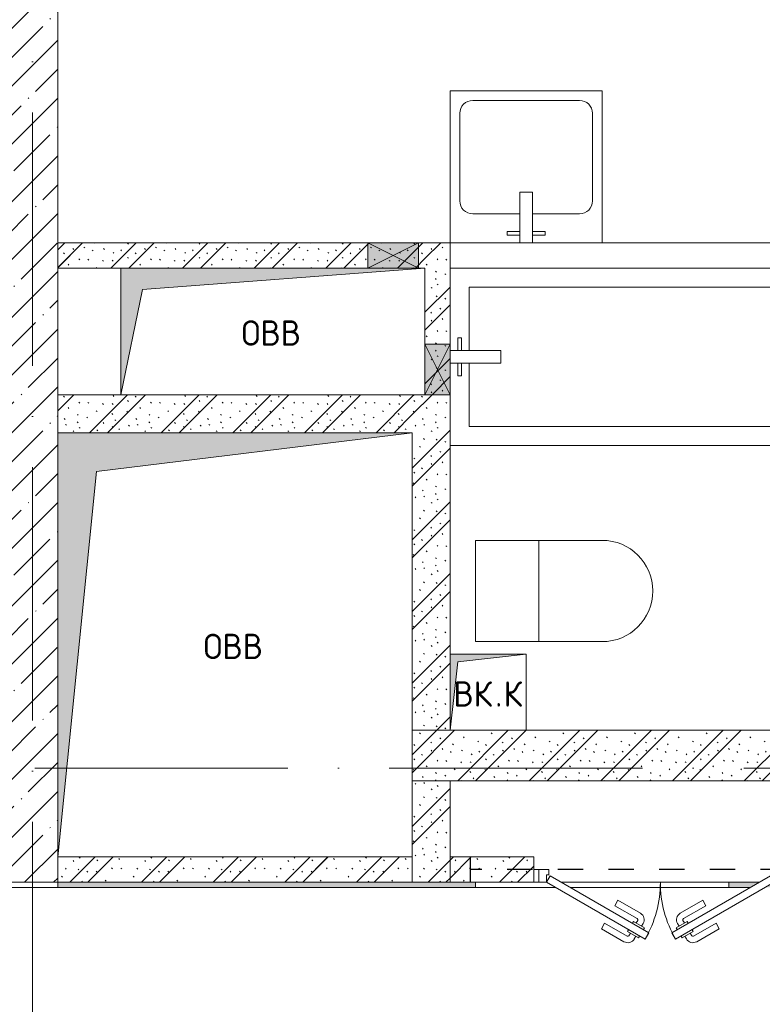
# Model space of a CAD drawing. Header units: millimetres. Extents: x 85617 to 161165, y 53267 to 102987.
# Tile 16 of 47: x 100501 to 103434, y 87949 to 91837. Entities that reach past the tile are written whole.
import ezdxf

# ---------------------------------------------------------------- set-up
doc = ezdxf.new("R2010")
doc.units = ezdxf.units.MM
doc.linetypes.add('3_ Штрих_ 1 х 1 мм', pattern=[200, 100, -100])
doc.linetypes.add('4_ Штрихпунктир_ 10 х 2 мм', pattern=[1400, 1000, -200, 0, -200])
for name, color, linetype, lineweight in [('A-____-NOTE-TEXT', 5, 'Continuous', 5), ('A-DETL-GENF-OTLN', 7, 'Continuous', 9), ('A-DOOR-____-MCUT', 7, 'Continuous', 18), ('A-DOOR-____-OTLN', 7, 'Continuous', 9), ('A-DOOR-FRAM-MCUT', 7, 'Continuous', 18), ('A-GLAZ-____-MCUT', 7, 'Continuous', 9), ('A-GLAZ-____-OTLN', 7, 'Continuous', 9), ('A-WALL-____-MCUT', 7, 'Continuous', 9), ('A-WALL-____-OTLN', 7, 'Continuous', 9), ('A-WALL-____-PATT', 7, 'Continuous', 9), ('I-WALL-____-MCUT', 7, 'Continuous', 9), ('I-WALL-____-OTLN', 7, 'Continuous', 9), ('M-EQPM-____-OTLN', 7, 'Continuous', 9), ('P-SANR-FIXT-OTLN', 7, 'Continuous', 9), ('S-BEAM-____-OTLN', 7, 'Continuous', 9), ('S-GRID-____-OTLN', 7, 'Continuous', 9)]:
    doc.layers.add(name, color=color, linetype=linetype, lineweight=lineweight)
doc.styles.add('GOST Common', font='GOST_Common.ttf', dxfattribs={"height": 100})
pattern_1 = [(135, (150.28, 188.64), (-282.8427, 3e-14), [5, -395]), (135, (174.9, 237.36), (-282.8427, 3e-14), [5, -395]), (135, (211.96, 236.53), (-282.8427, 3e-14), [5, -395]), (135, (114.96, 223.96), (-282.8427, 3e-14), [5, -395]), (135, (77.54, 223.96), (-282.8427, 3e-14), [5, -395]), (135, (57.44, 184.52), (-282.8427, 3e-14), [5, -395]), (135, (66.21, 142.9), (-282.8427, 3e-14), [5, -395]), (135, (107.33, 161), (-282.8427, 3e-14), [5, -395]), (135, (99.08, 130.94), (-282.8427, 3e-14), [5, -395]), (135, (22.6, 136.46), (-282.8427, 3e-14), [5, -395]), (135, (21.16, 168.08), (-282.8427, 3e-14), [5, -395]), (135, (46.13, 96.12), (-282.8427, 3e-14), [5, -395]), (135, (3.54, 74.6), (-282.8427, 3e-14), [5, -395]), (135, (40.3, 47.56), (-282.8427, 3e-14), [5, -395]), (135, (39.77, 18.47), (-282.8427, 3e-14), [5, -395]), (135, (76.94, 37.28), (-282.8427, 3e-14), [5, -395]), (135, (114.18, 62.4), (-282.8427, 3e-14), [5, -395]), (135, (139.87, 90.2), (-282.8427, 3e-14), [5, -395]), (135, (141.44, 15.82), (-282.8427, 3e-14), [5, -395]), (135, (188.69, 26.73), (-282.8427, 3e-14), [5, -395]), (135, (176.14, 51.36), (-282.8427, 3e-14), [5, -395]), (135, (177.03, 0), (-282.8427, 3e-14), [5, -395]), (135, (276.61, 8.22), (-282.8427, 3e-14), [5, -395]), (135, (271.19, 31.72), (-282.8427, 3e-14), [5, -395]), (135, (268.29, 119.65), (-282.8427, 3e-14), [5, -395]), (135, (237.92, 101.95), (-282.8427, 3e-14), [5, -395]), (135, (237.92, 158.27), (-282.8427, 3e-14), [5, -395]), (135, (260.4, 204.35), (-282.8427, 3e-14), [5, -395]), (135, (275.54, 235.4), (-282.8427, 3e-14), [5, -395]), (135, (117.62, 268.96), (-282.8427, 3e-14), [5, -395]), (135, (203.62, 273.83), (-282.8427, 3e-14), [5, -395]), (135, (47.24, 279.3), (-282.8427, 3e-14), [5, -395]), (135, (23.2, 266.16), (-282.8427, 3e-14), [5, -395]), (135, (42.78, 232.52), (-282.8427, 3e-14), [5, -395]), (135, (177.76, 90.57), (-282.8427, 3e-14), [5, -395]), (135, (181.12, 121.8), (-282.8427, 3e-14), [5, -395]), (135, (206.73, 172.06), (-282.8427, 3e-14), [5, -395]), (135, (143.14, 136.62), (-282.8427, 3e-14), [5, -395]), (135, (211.51, 131.86), (-282.8427, 3e-14), [5, -395]), (135, (81.47, 95.1), (-282.8427, 3e-14), [5, -395]), (135, (235.13, 60.46), (-282.8427, 3e-14), [5, -395]), (135, (242.24, 4.89), (-282.8427, 3e-14), [5, -395]), (45, (0, 106.07), (-282.8427, 0), []), (45, (106.07, 0), (-282.8427, 0), []), (45, (176.78, 0), (-282.8427, 0), []), (45, (0, 176.78), (-282.8427, 0), [])]
pattern_2 = [(0, (0, 0), (203.2, 50.8), [3.353, -149.047, 3.353, -149.047, -812.8]), (0, (0, 0), (203.2, 50.8), [-304.8, 3.353, -301.447, 3.353, -149.047, -355.6]), (0, (0, 0), (203.2, 50.8), [-762, 3.353, -98.247, 3.353, -250.647]), (120, (76.2, 25.4), (-145.59409, 150.576362), [3.353, -149.047, 3.353, -149.047, -812.8]), (120, (76.2, 25.4), (-145.59409, 150.576362), [-304.8, 3.353, -301.447, 3.353, -149.047, -355.6]), (120, (76.2, 25.4), (-145.59409, 150.576362), [-762, 3.353, -98.247, 3.353, -250.647]), (240, (101.6, 127), (-57.60591, -201.376362), [3.353, -149.047, 3.353, -149.047, -812.8]), (240, (101.6, 127), (-57.60591, -201.376362), [-304.8, 3.353, -301.447, 3.353, -149.047, -355.6]), (240, (101.6, 127), (-57.60591, -201.376362), [-762, 3.353, -98.247, 3.353, -250.647])]

# ---------------------------------------------------------------- blocks, each defined once
blk = doc.blocks.new('АР_Канал вертикальный прямоугольный - ВК_К-7411578-ВКК_25_К3_З_ЭОМ_воронка парапетная_')
at = {"layer": 'A-DETL-GENF-OTLN', "lineweight": 5, "true_color": 0xf4f4f4}
blk.add_hatch(color=7, dxfattribs=at).paths.add_polyline_path([(-150, -150), (-120, 120), (150, 150), (-150, 150)])
at = {"layer": 'A-DETL-GENF-OTLN', "color": 254, "lineweight": 13, "true_color": 0xcccccc}
for p, q in [((150, 150), (-150, 150)), ((-150, 150), (-150, -150)), ((150, 150), (-150, 150)), ((-150, 150), (-150, -150)), ((-150, -150), (-120, 120)), ((-150, -150), (-120, 120)), ((-120, 120), (150, 150)), ((-120, 120), (150, 150)), ((150, -150), (150, 150)), ((-150, -150), (150, -150))]:
    blk.add_line(p, q, dxfattribs=at)
at = {"layer": 'M-EQPM-____-OTLN', "color": 254, "lineweight": 5, "true_color": 0xcccccc}
for p, q in [((-150, -150), (-150, 150)), ((-150, 150), (150, 150)), ((150, 150), (150, -150)), ((150, -150), (-150, -150))]:
    blk.add_line(p, q, dxfattribs=at)
blk = doc.blocks.new('АР_Канал вертикальный прямоугольный - ОВВ-7411182-ВКК_25_К3_З_ЭОМ_воронка парапетная_')
at = {"layer": 'A-DETL-GENF-OTLN', "lineweight": 5, "true_color": 0xf4f4f4}
blk.add_hatch(color=7, dxfattribs=at).paths.add_polyline_path([(-700, -837.5), (-546.25, 683.75), (700, 837.5), (-700, 837.5), (-700, -492)])
at = {"layer": 'A-DETL-GENF-OTLN', "color": 254, "lineweight": 13, "true_color": 0xcccccc}
for p, q in [((700, 837.5), (-700, 837.5)), ((-700, 837.5), (-700, -837.5)), ((700, 837.5), (-700, 837.5)), ((-700, 837.5), (-700, -837.5)), ((-546.25, 683.75), (700, 837.5)), ((-546.25, 683.75), (700, 837.5)), ((700, -837.5), (700, 837.5)), ((-700, -837.5), (-546.25, 683.75)), ((-700, -837.5), (-546.25, 683.75)), ((-700, -837.5), (700, -837.5))]:
    blk.add_line(p, q, dxfattribs=at)
at = {"layer": 'M-EQPM-____-OTLN', "color": 254, "lineweight": 5, "true_color": 0xcccccc}
for p, q in [((-700, -837.5), (-700, 837.5)), ((-700, 837.5), (700, 837.5)), ((700, 837.5), (700, -837.5)), ((700, -837.5), (-700, -837.5))]:
    blk.add_line(p, q, dxfattribs=at)
blk = doc.blocks.new('A-PLU-toilet-2-2D - L600xW600xH900-V9-ВКК_25_К3_З_ЭОМ_воронка парапетная_')
at = {"layer": 'P-SANR-FIXT-OTLN', "color": 254, "lineweight": 5, "true_color": 0xcccccc}
for p, q in [((250, 0), (-250, 0)), ((-250, 0), (-250, -400)), ((-250, 0), (-250, -400)), ((250, 0), (-250, 0)), ((0, 0), (0, -400)), ((-250, -400), (250, -400)), ((-250, -400), (250, -400))]:
    blk.add_line(p, q, dxfattribs=at)
blk.add_arc((250, -200), 200, 270, 90, dxfattribs=at)
blk.add_arc((250, -200), 200, 270, 90, dxfattribs=at)
blk = doc.blocks.new('A-PLU-Bath-2-2D - 700x1800-V16-ВКК_25_К3_З_ЭОМ_воронка парапетная_')
at = {"layer": 'P-SANR-FIXT-OTLN', "color": 254, "lineweight": 5, "true_color": 0xcccccc}
for p, q in [((900, -350), (900, 350)), ((900, 350), (900, -350)), ((-825, 25), (-825, 275)), ((-825, 275), (825, 275)), ((825, 275), (825, -275)), ((-870, 75), (-855, 75)), ((-870, 25), (-870, 75)), ((-855, 75), (-855, 25)), ((-900, 25), (-700, 25)), ((-700, 25), (-700, -25)), ((-700, -25), (-900, -25)), ((-870, -25), (-870, -75)), ((-855, -75), (-855, -25)), ((-825, -275), (-825, -25)), ((-870, -75), (-855, -75)), ((825, -275), (-825, -275)), ((-900, -350), (900, -350)), ((900, -350), (-900, -350))]:
    blk.add_line(p, q, dxfattribs=at)
blk = doc.blocks.new('A-PLU-Sink-2D - 600 x 600mm-997039-ВКК_25_К3_З_ЭОМ_воронка парапетная_')
at = {"layer": 'P-SANR-FIXT-OTLN', "color": 254, "lineweight": 5, "true_color": 0xcccccc}
for p, q in [((-284.3, 302.3), (-284.3, -297.7)), ((-284.3, -297.7), (-284.3, 302.3)), ((-59.3, 272.3), (-59.3, 257.3)), ((-9.3, 272.3), (-59.3, 272.3)), ((-9.3, 102.3), (-9.3, 302.3)), ((40.7, 302.3), (40.7, 102.3)), ((40.7, 272.3), (90.7, 272.3)), ((90.7, 272.3), (90.7, 257.3)), ((315.7, -297.7), (315.7, 302.3)), ((315.7, 302.3), (315.7, -297.7)), ((-59.3, 257.3), (-9.3, 257.3)), ((90.7, 257.3), (40.7, 257.3)), ((-9.3, 188), (-195.4, 188)), ((226.8, 188), (40.7, 188)), ((-246.2, 137.2), (-246.2, -208.8)), ((277.6, -208.8), (277.6, 137.2)), ((40.7, 102.3), (-9.3, 102.3)), ((-195.4, -259.6), (226.8, -259.6)), ((-284.3, -297.7), (315.7, -297.7)), ((315.7, -297.7), (-284.3, -297.7))]:
    blk.add_line(p, q, dxfattribs=at)
for centre, start, end in [((-195.4, 137.2), 90, 180), ((226.8, 137.2), 360, 90), ((-195.4, -208.8), 180, 270), ((226.8, -208.8), 270, 0)]:
    blk.add_arc(centre, 50.8, start, end, dxfattribs=at)
blk = doc.blocks.new('АР_Канал вертикальный прямоугольный - ОВВ-3420116-ВКК_25_К3_З_ЭОМ_воронка парапетная_')
at = {"layer": 'A-DETL-GENF-OTLN', "lineweight": 5, "true_color": 0xf4f4f4}
blk.add_hatch(color=7, dxfattribs=at).paths.add_polyline_path([(-600, -250), (-515, 165), (600, 250), (-600, 250)])
at = {"layer": 'A-DETL-GENF-OTLN', "color": 254, "lineweight": 13, "true_color": 0xcccccc}
for p, q in [((600, 250), (-600, 250)), ((-600, 250), (-600, -250)), ((600, 250), (-600, 250)), ((-600, 250), (-600, -250)), ((-515, 165), (600, 250)), ((-515, 165), (600, 250)), ((600, -250), (600, 250)), ((-600, -250), (-515, 165)), ((-600, -250), (-515, 165)), ((-600, -250), (600, -250))]:
    blk.add_line(p, q, dxfattribs=at)
at = {"layer": 'M-EQPM-____-OTLN', "color": 254, "lineweight": 5, "true_color": 0xcccccc}
for p, q in [((-600, -250), (-600, 250)), ((-600, 250), (600, 250)), ((600, 250), (600, -250)), ((600, -250), (-600, -250))]:
    blk.add_line(p, q, dxfattribs=at)
blk = doc.blocks.new('АР_Отверстие прямоугольное - ОВВ-4523453-ВКК_25_К3_З_ЭОМ_воронка парапетная_')
at = {"layer": 'A-DETL-GENF-OTLN', "lineweight": 5, "true_color": 0xf9f9f9}
blk.add_hatch(color=7, dxfattribs=at).paths.add_polyline_path([(225, -50), (225, 50), (25, 50), (25, -50)])
at = {"layer": 'A-DETL-GENF-OTLN', "color": 254, "lineweight": 5, "true_color": 0xcccccc}
for p, q in [((225, 50), (25, -50)), ((25, 50), (225, -50))]:
    blk.add_line(p, q, dxfattribs=at)
at = {"layer": 'A-DETL-GENF-OTLN', "color": 254, "lineweight": 13, "true_color": 0xcccccc}
for p, q in [((225, 50), (25, 50)), ((25, 50), (25, -50)), ((225, -50), (225, 50))]:
    blk.add_line(p, q, dxfattribs=at)
at = {"layer": 'A-GLAZ-____-MCUT', "color": 254, "lineweight": 5, "true_color": 0xcccccc}
for p, q in [((25, 50), (25, -50)), ((225, 50), (225, -50))]:
    blk.add_line(p, q, dxfattribs=at)
blk = doc.blocks.new('АР_Отверстие прямоугольное - ОВВ-4526941-ВКК_25_К3_З_ЭОМ_воронка парапетная_')
at = {"layer": 'A-DETL-GENF-OTLN', "lineweight": 5, "true_color": 0xf9f9f9}
blk.add_hatch(color=7, dxfattribs=at).paths.add_polyline_path([(225, -50), (225, 50), (25, 50), (25, -50)])
at = {"layer": 'A-DETL-GENF-OTLN', "color": 254, "lineweight": 5, "true_color": 0xcccccc}
for p, q in [((225, 50), (25, -50)), ((25, 50), (225, -50))]:
    blk.add_line(p, q, dxfattribs=at)
at = {"layer": 'A-DETL-GENF-OTLN', "color": 254, "lineweight": 13, "true_color": 0xcccccc}
for p, q in [((225, 50), (25, 50)), ((25, 50), (25, -50)), ((225, -50), (225, 50))]:
    blk.add_line(p, q, dxfattribs=at)
at = {"layer": 'A-GLAZ-____-MCUT', "color": 254, "lineweight": 5, "true_color": 0xcccccc}
for p, q in [((25, 50), (25, -50)), ((225, 50), (225, -50))]:
    blk.add_line(p, q, dxfattribs=at)
blk = doc.blocks.new('АР_НОВДверь двупольная - 1000х2100h_450__ЭОМ_ СС_ О-5005916-ВКК_25_К3_З_ЭОМ_воронка парапетная_')
at = {"layer": 'A-DOOR-____-MCUT', "color": 254, "lineweight": 13, "true_color": 0xcccccc}
for p, q in [((-450, 50), (-60.3, 275)), ((-60.3, 275), (-45.3, 249)), ((60.3, 275), (45.3, 249)), ((450, 50), (60.3, 275)), ((-45.3, 249), (-435, 24)), ((45.3, 249), (435, 24)), ((-435, 24), (-450, 50)), ((435, 24), (450, 50))]:
    blk.add_line(p, q, dxfattribs=at)
at = {"layer": 'A-DOOR-____-OTLN', "color": 254, "lineweight": 5, "true_color": 0xcccccc}
for p, q in [((-232.5, 233.3), (-143.7, 284.6)), ((-96.8, 263.2), (-102.8, 273.6)), ((96.8, 263.2), (102.8, 273.6)), ((232.5, 233.3), (143.7, 284.6)), ((-220, 211.7), (-232.5, 233.3)), ((-220, 211.7), (-131.2, 262.9)), ((-85.9, 269.4), (-129.2, 244.4)), ((-129.2, 244.4), (-125.2, 237.5)), ((-118.4, 250.7), (-124.4, 261.1)), ((-81.9, 262.5), (-85.9, 269.4)), ((-66.9, 236.5), (-62.9, 229.6)), ((66.9, 236.5), (62.9, 229.6)), ((81.9, 262.5), (85.9, 269.4)), ((85.9, 269.4), (129.2, 244.4)), ((118.4, 250.7), (124.4, 261.1)), ((129.2, 244.4), (125.2, 237.5)), ((220, 211.7), (131.2, 262.9)), ((220, 211.7), (232.5, 233.3)), ((-106.2, 204.6), (-110.2, 211.5)), ((-62.9, 229.6), (-106.2, 204.6)), ((-95.4, 210.8), (-89.4, 200.4)), ((-73.8, 223.3), (-67.8, 212.9)), ((62.9, 229.6), (106.2, 204.6)), ((73.8, 223.3), (67.8, 212.9)), ((95.4, 210.8), (89.4, 200.4)), ((106.2, 204.6), (110.2, 211.5)), ((-180, 142.4), (-91.2, 193.6)), ((-167.5, 120.7), (-78.7, 172)), ((167.5, 120.7), (78.7, 172)), ((180, 142.4), (91.2, 193.6)), ((-180, 142.4), (-167.5, 120.7)), ((180, 142.4), (167.5, 120.7))]:
    blk.add_line(p, q, dxfattribs=at)
for centre, radius, start, end in [((-128.7, 258.6), 30, 30, 120), ((-450, 50), 450, 0, 30), ((450, 50), 450, 150, 180), ((128.7, 258.6), 30, 60, 150), ((-128.7, 258.6), 4.99, 30, 120), ((128.7, 258.6), 4.99, 60, 150), ((-93.7, 197.9), 4.99, 300, 30), ((-93.7, 197.9), 30, 300, 30), ((93.7, 197.9), 30, 150, 240), ((93.7, 197.9), 4.99, 150, 240)]:
    blk.add_arc(centre, radius, start, end, dxfattribs=at)
at = {"layer": 'A-DOOR-FRAM-MCUT', "color": 254, "lineweight": 13, "true_color": 0xcccccc}
for p, q in [((-480, 50), (-500, 50)), ((-480, 50), (-450, 50)), ((-480, 0), (-480, 50)), ((-450, 50), (-450, 20)), ((480, 50), (450, 50)), ((450, 50), (450, 20)), ((480, 0), (480, 50)), ((480, 50), (500, 50)), ((-480, 0), (-500, 0)), ((-440, 0), (-480, 0)), ((-450, 20), (-440, 20)), ((-440, 20), (-440, 0)), ((450, 20), (440, 20)), ((440, 20), (440, 0)), ((440, 0), (480, 0)), ((480, 0), (500, 0))]:
    blk.add_line(p, q, dxfattribs=at)
blk = doc.blocks.new('АР_Перемычка - 100_Уx1_75x5__1795-250-5569529-ВКК_25_К3_З_ЭОМ_воронка парапетная_')
at = {"layer": 'A-DETL-GENF-OTLN', "color": 254, "linetype": '3_ Штрих_ 1 х 1 мм', "lineweight": 25, "true_color": 0xdcdcdc}
for p, q in [((-2295, 50), (-2295, -50)), ((750, 50), (750, -50)), ((-2295, 0), (750, 0))]:
    blk.add_line(p, q, dxfattribs=at)
blk = doc.blocks.new('240311_Наметкина 10_РД_АР_К3_R21_rvt-1-ВКК_25_К3_З_ЭОМ_воронка парапетная_')
at = {"layer": 'A-WALL-____-PATT', "lineweight": 5, "true_color": 0xcccccc}
h = blk.add_hatch(dxfattribs=at)
h.set_pattern_fill('FP_1', color=254, style=0, pattern_type=2)
h.set_pattern_definition([(45, (0, 0), (-114.04925, 114.04925), []), (45, (114.05, 0), (-114.04925, 114.04925), [201.613, -40.323, 3.353, -36.97])])
h.paths.add_polyline_path([(97120, 90600), (97120, 99400), (96920, 99400), (96920, 90600)])
h = blk.add_hatch(dxfattribs=at)
h.set_pattern_fill('FP_4', color=254, style=0, pattern_type=2)
h.set_pattern_definition(pattern_1)
h.paths.add_polyline_path([(98345, 93025), (98570, 93025), (98570, 93125), (97120, 93125), (97120, 93025), (97578.3, 93025)])
h = blk.add_hatch(dxfattribs=at)
h.set_pattern_fill('FP_4', color=254, style=0, pattern_type=2)
h.set_pattern_definition(pattern_1)
h.paths.add_polyline_path([(98570, 92525), (98670, 92525), (98670, 93125), (98570, 93125), (98570, 92725)])
h = blk.add_hatch(dxfattribs=at)
h.set_pattern_fill('FP_4', color=254, style=0, pattern_type=2)
h.set_pattern_definition(pattern_1)
h.paths.add_polyline_path([(98520, 92375), (98520, 92525), (97120, 92525), (97120, 92375), (97578.3, 92375)])
h = blk.add_hatch(dxfattribs=at)
h.set_pattern_fill('FP_4', color=254, style=0, pattern_type=2)
h.set_pattern_definition(pattern_1)
h.paths.add_polyline_path([(98520, 91200), (98670, 91200), (98670, 92525), (98520, 92525), (98520, 91470)])
h = blk.add_hatch(dxfattribs=at)
h.set_pattern_fill('FP_4', color=254, style=0, pattern_type=2)
h.set_pattern_definition(pattern_1)
h.paths.add_polyline_path([(101720, 91000), (101920, 91000), (101920, 91200), (98520, 91200), (98520, 91000), (101620, 91000)])
h = blk.add_hatch(dxfattribs=at)
h.set_pattern_fill('FP_4', color=254, style=0, pattern_type=2)
h.set_pattern_definition(pattern_1)
h.paths.add_polyline_path([(98520, 90600), (98670, 90600), (98670, 91000), (98520, 91000), (98520, 90700)])
h = blk.add_hatch(dxfattribs=at)
h.set_pattern_fill('FP_4', color=254, style=0, pattern_type=2)
h.set_pattern_definition(pattern_1)
h.paths.add_polyline_path([(98520, 90600), (98520, 90700), (97120, 90700), (97120, 90600), (97578.3, 90600)])
h = blk.add_hatch(dxfattribs=at)
h.set_pattern_fill('FP_4', color=254, style=0, pattern_type=2)
h.set_pattern_definition(pattern_1)
h.paths.add_polyline_path([(101720, 90600), (101720, 90700), (100900, 90700), (100900, 90600)])
h.paths.add_polyline_path([(100400, 90600), (100400, 90700), (100000, 90700), (100000, 90600), (100393.8, 90600)])
h.paths.add_polyline_path([(98670, 90600), (99000, 90600), (99000, 90700), (98670, 90700)])
at = {"layer": 'A-WALL-____-MCUT', "color": 254, "lineweight": 5, "true_color": 0xcccccc}
for p, q in [((97120, 92375), (97120, 99400)), ((97120, 90600), (97120, 90700)), ((96920, 90600), (97120, 90600))]:
    blk.add_line(p, q, dxfattribs=at)
at = {"layer": 'I-WALL-____-MCUT', "color": 254, "lineweight": 5, "true_color": 0xcccccc}
for p, q in [((98345, 93125), (97120, 93125)), ((97120, 93125), (97120, 93025)), ((98545, 93125), (98345, 93125)), ((98570, 93125), (98545, 93125)), ((98670, 93125), (98570, 93125)), ((98670, 92725), (98670, 93125)), ((97120, 93025), (97370, 93025)), ((98670, 92525), (98670, 92725)), ((97370, 92525), (97120, 92525)), ((97120, 92525), (97120, 92375)), ((98670, 92525), (98570, 92525)), ((98570, 92525), (98670, 92525)), ((98670, 91500), (98670, 92525)), ((98670, 91200), (98520, 91200)), ((98520, 91200), (98670, 91200)), ((101920, 91200), (98970, 91200)), ((98520, 91000), (100220, 91000)), ((98670, 91000), (98520, 91000)), ((98670, 90600), (98670, 91000)), ((97120, 90700), (97120, 90600)), ((98520, 90600), (98520, 90700)), ((98520, 90700), (98520, 90600)), ((99000, 90700), (98670, 90700)), ((98670, 90700), (98670, 90600)), ((99000, 90600), (99000, 90700)), ((97120, 90600), (98520, 90600)), ((98520, 90600), (98670, 90600)), ((98670, 90600), (99000, 90600))]:
    blk.add_line(p, q, dxfattribs=at)
at = {"layer": 'I-WALL-____-OTLN', "color": 254, "lineweight": 5, "true_color": 0xcccccc}
for p, q in [((98670, 93125), (100720, 93125)), ((100720, 93025), (98670, 93025))]:
    blk.add_line(p, q, dxfattribs=at)
at = {"layer": 'S-GRID-____-OTLN', "color": 254, "linetype": '4_ Штрихпунктир_ 10 х 2 мм', "lineweight": 5, "true_color": 0xdadada}
for p, q in [((97020, 56236.1), (97020, 104355.7)), ((156833.7, 91050), (82885.6, 91050))]:
    blk.add_line(p, q, dxfattribs=at)
at = {"layer": 'A-DOOR-____-OTLN', "color": 254, "lineweight": 5, "true_color": 0xcccccc, "rotation": 180}
blk.add_blockref('АР_НОВДверь двупольная - 1000х2100h_450__ЭОМ_ СС_ О-5005916-ВКК_25_К3_З_ЭОМ_воронка парапетная_', (99500, 90650), dxfattribs=at)
at = {"layer": 'A-GLAZ-____-OTLN', "color": 254, "lineweight": 5, "true_color": 0xcccccc}
blk.add_blockref('АР_Отверстие прямоугольное - ОВВ-4523453-ВКК_25_К3_З_ЭОМ_воронка парапетная_', (98320, 93075), dxfattribs=at)
at = {"layer": 'A-GLAZ-____-OTLN', "color": 254, "lineweight": 5, "true_color": 0xcccccc, "rotation": 269.9999999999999}
blk.add_blockref('АР_Отверстие прямоугольное - ОВВ-4526941-ВКК_25_К3_З_ЭОМ_воронка парапетная_', (98620, 92750), dxfattribs=at)
at = {"layer": 'M-EQPM-____-OTLN', "color": 254, "lineweight": 5, "true_color": 0xcccccc}
for name, p in [('АР_Канал вертикальный прямоугольный - ОВВ-3420116-ВКК_25_К3_З_ЭОМ_воронка парапетная_', (97970, 92775)), ('АР_Канал вертикальный прямоугольный - ОВВ-7411182-ВКК_25_К3_З_ЭОМ_воронка парапетная_', (97820, 91537.5)), ('АР_Канал вертикальный прямоугольный - ВК_К-7411578-ВКК_25_К3_З_ЭОМ_воронка парапетная_', (98820, 91350))]:
    blk.add_blockref(name, p, dxfattribs=at)
at = {"layer": 'P-SANR-FIXT-OTLN', "color": 254, "lineweight": 5, "true_color": 0xcccccc, "rotation": 180}
blk.add_blockref('A-PLU-Sink-2D - 600 x 600mm-997039-ВКК_25_К3_З_ЭОМ_воронка парапетная_', (98985.7, 93427.3), dxfattribs=at)
at = {"layer": 'P-SANR-FIXT-OTLN', "color": 254, "lineweight": 5, "true_color": 0xcccccc}
for name, p in [('A-PLU-Bath-2-2D - 700x1800-V16-ВКК_25_К3_З_ЭОМ_воронка парапетная_', (99570, 92675)), ('A-PLU-toilet-2-2D - L600xW600xH900-V9-ВКК_25_К3_З_ЭОМ_воронка парапетная_', (99020, 91950))]:
    blk.add_blockref(name, p, dxfattribs=at)
at = {"layer": 'S-BEAM-____-OTLN', "color": 254, "lineweight": 5, "true_color": 0xcccccc, "rotation": 180}
blk.add_blockref('АР_Перемычка - 100_Уx1_75x5__1795-250-5569529-ВКК_25_К3_З_ЭОМ_воронка парапетная_', (99500, 90650), dxfattribs=at)
at = {"layer": 'A-____-NOTE-TEXT', "color": 254, "lineweight": 5, "true_color": 0xcccccc, "char_height": 100, "attachment_point": 1, "style": 'GOST Common'}
for s, insert, width in [('ОВВ', (97845.9, 92818.6), 304.641), ('ОВВ', (97695.9, 91581.1), 304.641), ('ВК', (98682.4, 91393.6), 200.422), ('\\fGOST Common|b0|i0|c204|p34|;К', (98880.8, 91393.6), 96.202), ('\\fGOST Common|b0|i0|c204|p34|;.', (98847.8, 91393.6), 40.084)]:
    blk.add_mtext(s, dxfattribs=dict(at, insert=insert, width=width))
blk = doc.blocks.new('Наметкина 10_РД_АР_К3_Отделка_R21_rvt-1-ВКК_25_К3_З_ЭОМ_воронка парапетная_')
at = {"layer": 'A-WALL-____-PATT', "lineweight": 5, "true_color": 0xaaaaaa}
h = blk.add_hatch(dxfattribs=at)
h.set_pattern_fill('FP_7', color=253, style=0, pattern_type=2)
h.set_pattern_definition(pattern_2)
h.paths.add_polyline_path([(97120, 90580), (97120, 90600), (96920, 90600), (96920, 90580)])
h = blk.add_hatch(dxfattribs=at)
h.set_pattern_fill('FP_7', color=253, style=0, pattern_type=2)
h.set_pattern_definition(pattern_2)
h.paths.add_polyline_path([(109645, 90580), (110590, 90580), (110590, 90600), (109645, 90600)])
h.paths.add_polyline_path([(108645, 90580), (108645, 90600), (108155, 90600), (108120.4, 90580), (108345, 90580)])
h.paths.add_polyline_path([(107345, 90580), (107575, 90580), (107575, 90600), (107155, 90600), (107155, 90580)])
h.paths.add_polyline_path([(105655, 90580), (105655, 90600), (104670, 90600), (104670, 90580), (105120, 90580)])
h.paths.add_polyline_path([(104034.6, 90580), (104000, 90600), (103045, 90600), (103045, 90580), (104000, 90580)])
h.paths.add_polyline_path([(104054.6, 90580), (104070, 90580), (104070, 90600), (104020, 90600), (104054.1, 90580.3)])
h.paths.add_polyline_path([(102045, 90580), (102045, 90600), (100970, 90600), (100970, 90580), (101801.5, 90580)])
h.paths.add_polyline_path([(99855.4, 90580), (99890, 90600), (99770, 90600), (99770, 90580)])
h.paths.add_polyline_path([(99950, 90580), (100370, 90580), (100370, 90600), (99950, 90600), (99915.4, 90580)])
h.paths.add_polyline_path([(98770, 90580), (98770, 90600), (97120, 90600), (97120, 90580), (97578.3, 90580)])
at = {"layer": 'A-WALL-____-MCUT', "color": 253, "lineweight": 5, "true_color": 0xaaaaaa}
for p, q in [((97120, 90600), (96920, 90600)), ((96920, 90580), (97120, 90580)), ((98770, 90600), (97120, 90600)), ((97120, 90600), (97120, 90580)), ((97120, 90580), (97120, 90600)), ((97120, 90580), (98770, 90580)), ((98770, 90580), (98770, 90600)), ((99890, 90600), (99770, 90600)), ((99770, 90600), (99770, 90580)), ((99770, 90580), (99855.4, 90580))]:
    blk.add_line(p, q, dxfattribs=at)
at = {"layer": 'A-WALL-____-OTLN', "color": 253, "lineweight": 5, "true_color": 0xaaaaaa}
for p, q in [((99084.6, 90580), (98770, 90580)), ((99000, 90600), (99020, 90600)), ((99110, 90600), (99770, 90600)), ((99770, 90580), (99144.6, 90580))]:
    blk.add_line(p, q, dxfattribs=at)
at = {"layer": 'S-GRID-____-OTLN', "color": 254, "linetype": '4_ Штрихпунктир_ 10 х 2 мм', "lineweight": 5, "true_color": 0xcccccc}
for p, q in [((97020, 56236.1), (97020, 104355.7)), ((156833.7, 91050), (83961.5, 91050))]:
    blk.add_line(p, q, dxfattribs=at)

msp = doc.modelspace()

# ---------------------------------------------------------------- block references
at = {"lineweight": 5}
for name in ['240311_Наметкина 10_РД_АР_К3_R21_rvt-1-ВКК_25_К3_З_ЭОМ_воронка парапетная_', 'Наметкина 10_РД_АР_К3_Отделка_R21_rvt-1-ВКК_25_К3_З_ЭОМ_воронка парапетная_']:
    msp.add_blockref(name, (3531, -2169), dxfattribs=at)

doc.saveas('drawing.dxf')
